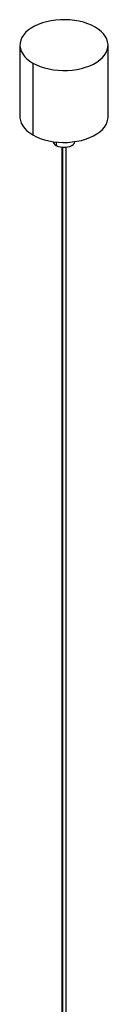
# Paper-space layout '_Isométrica' of a CAD drawing. Header units: millimetres. Extents: x -151 to 152, y -34 to 1307.
# Tile 4 of 4: x -30 to 30, y 637 to 1307. Entities that reach past the tile are written whole.
import ezdxf

# ---------------------------------------------------------------- set-up
doc = ezdxf.new("R2010")
doc.units = ezdxf.units.MM

psp = doc.layouts.new('_Isométrica')

# ---------------------------------------------------------------- linework, layer by layer
at = {"color": 7, "linetype": 'Continuous', "lineweight": 25}
for p, q in [((-30, 1290.13), (-30, 1241.14)), ((30, 1241.14), (30, 1290.13)), ((-21.21, 1277.89), (-21.21, 1228.9)), ((-1.5, 1220.57), (-1.5, 408.27)), ((1.5, 408.27), (1.5, 1220.57))]:
    psp.add_line(p, q, dxfattribs=at)
at = {"color": 8, "linetype": 'Continuous', "lineweight": 25}
for p, q in [((-5.3, 1224.1), (-5.3, 1221.75)), ((-1.06, 1220.53), (-1.06, 407.66))]:
    psp.add_line(p, q, dxfattribs=at)
at = {"color": 7, "linetype": 'Continuous', "lineweight": 25, "flags": 128}
for points in [[(21.21, 1302.38), (18.8, 1303.63), (16.16, 1304.73), (13.33, 1305.65), (10.35, 1306.39), (7.24, 1306.94), (4.05, 1307.29), (0.81, 1307.45), (-2.43, 1307.4), (-5.65, 1307.14), (-8.81, 1306.69), (-11.85, 1306.04), (-14.76, 1305.21), (-17.5, 1304.2), (-20.03, 1303.03), (-22.33, 1301.7), (-24.37, 1300.24), (-26.12, 1298.66), (-27.56, 1296.98), (-28.68, 1295.22), (-29.46, 1293.4), (-29.9, 1291.54), (-29.99, 1289.67), (-29.73, 1287.8), (-29.11, 1285.95), (-28.16, 1284.16), (-26.88, 1282.44), (-25.28, 1280.81), (-23.38, 1279.28), (-21.21, 1277.89)], [(-21.21, 1277.89), (-18.8, 1276.64), (-16.16, 1275.54), (-13.33, 1274.62), (-10.35, 1273.88), (-7.24, 1273.33), (-4.05, 1272.97), (-0.81, 1272.82), (2.43, 1272.87), (5.65, 1273.13), (8.81, 1273.58), (11.85, 1274.23), (14.76, 1275.06), (17.5, 1276.07), (20.03, 1277.24), (22.33, 1278.57), (24.37, 1280.03), (26.12, 1281.61), (27.56, 1283.29), (28.68, 1285.05), (29.46, 1286.87), (29.9, 1288.73), (29.99, 1290.6), (29.73, 1292.47), (29.11, 1294.31), (28.16, 1296.11), (26.88, 1297.83), (25.28, 1299.46), (23.38, 1300.98), (21.21, 1302.38)], [(-30, 1241.14), (-29.99, 1240.67), (-29.73, 1238.8), (-29.11, 1236.96), (-28.16, 1235.17), (-26.88, 1233.45), (-25.28, 1231.81), (-23.38, 1230.29), (-21.21, 1228.9)], [(-21.21, 1228.9), (-18.8, 1227.64), (-16.16, 1226.55), (-13.33, 1225.63), (-10.35, 1224.89), (-7.24, 1224.34), (-4.05, 1223.98), (-0.81, 1223.83), (2.43, 1223.88), (5.65, 1224.13), (8.81, 1224.59), (11.85, 1225.23), (14.76, 1226.07), (17.5, 1227.08), (20.03, 1228.25), (22.33, 1229.58), (24.37, 1231.04), (26.12, 1232.62), (27.56, 1234.3), (28.68, 1236.06), (29.46, 1237.88), (29.9, 1239.74), (30, 1241.14)], [(-5.3, 1221.75), (-3.99, 1221.15), (-2.48, 1220.72), (-0.84, 1220.51), (0.84, 1220.51), (2.48, 1220.72), (3.99, 1221.15), (5.3, 1221.75), (6.35, 1222.51), (7.08, 1223.38), (7.45, 1224.33), (7.46, 1224.37)]]:
    psp.add_lwpolyline(points, dxfattribs=at)
at = {"color": 7, "linetype": 'Continuous', "lineweight": 25}
psp.add_arc((-3.7, 1225.26), 3.86, 193.43534, 245.54564, dxfattribs=at)

doc.saveas('drawing.dxf')
